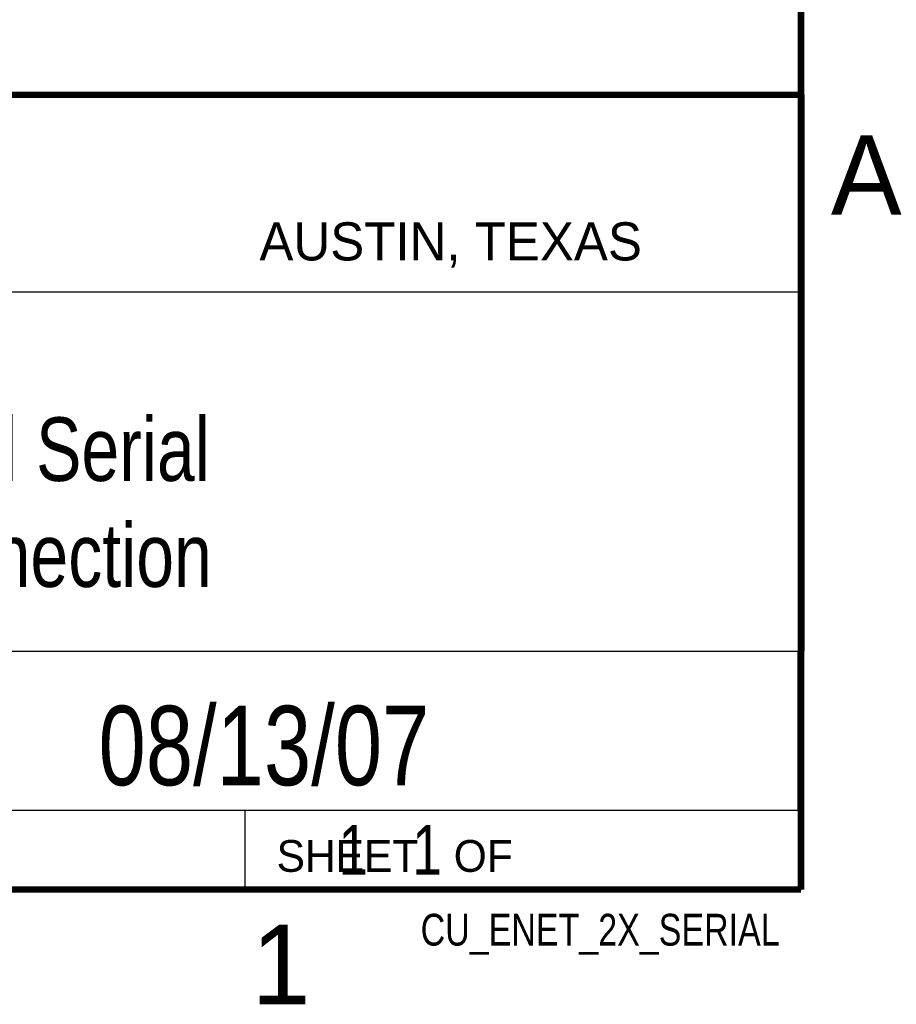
# Model space of a CAD drawing. Header units: inches. Extents: x 0 to 34, y 0 to 22.
# Tile 15 of 27: x 31 to 33.8, y 0.1 to 3.2. Entities that reach past the tile are written whole.
import ezdxf
from ezdxf.enums import TextEntityAlignment as Align

# ---------------------------------------------------------------- set-up
doc = ezdxf.new("R2010")
doc.units = ezdxf.units.IN
doc.header["$LTSCALE"] = 1.87
doc.header["$MEASUREMENT"] = 0
doc.layers.get('0').update_dxf_attribs({"linetype": 'CONTINUOUS'})
doc.styles.get("Standard").update_dxf_attribs({"font": 'txt', "width": 0.8})

msp = doc.modelspace()

# ---------------------------------------------------------------- linework, layer by layer
at = {"color": 2, "linetype": 'CONTINUOUS'}
for p, q in [((28.3793, 3.0003), (33.5093, 3.0003)), ((33.5093, 3.0003), (33.5093, 1.2503)), ((28.7231, 2.38), (33.5, 2.38)), ((28.3793, 1.2503), (33.5093, 1.2503)), ((30.13, 1.2499), (33.49, 1.2499)), ((33.49, 1.2499), (33.49, 0.7499)), ((28.38, 0.75), (33.5, 0.75)), ((30.13, 0.7499), (33.49, 0.7499)), ((31.75, 0.75), (33.5, 0.75)), ((31.75, 0.75), (31.75, 0.5)), ((33.5, 0.75), (33.5, 0.5)), ((31.75, 0.5), (33.5, 0.5)), ((32.4953, 0.5017), (33.4953, 0.5017)), ((32.4953, 0.5017), (32.4953, 0.5012)), ((32.4953, 0.5012), (33.4953, 0.5012)), ((33.4953, 0.5017), (33.4953, 0.5012))]:
    msp.add_line(p, q, dxfattribs=at)
at = {"color": 7, "linetype": 'CONTINUOUS', "const_width": 0.02}
for points in [[(33.5, 0.5), (33.5, 21.5)], [(25.58, 3), (33.5, 3)], [(0.5, 0.5), (33.5, 0.5)]]:
    msp.add_lwpolyline(points, dxfattribs=at)

# ---------------------------------------------------------------- texts
at = {"color": 2, "linetype": 'CONTINUOUS'}
for s, height, p in [('A', 0.25, (33.5939, 2.6228)), ('AUSTIN, TEXAS', 0.12, (31.7957, 2.479)), ('SHEET   OF', 0.1, (31.8499, 0.5557)), ('1', 0.25, (31.7706, 0.139))]:
    msp.add_text(s, height=height, dxfattribs=at).set_placement(p)
at = {"color": 7, "linetype": 'CONTINUOUS', "width": 0.8}
msp.add_text('08/13/07', height=0.25, dxfattribs=at).set_placement((31.81, 0.828), align=Align.CENTER)
at = {"color": 2, "linetype": 'CONTINUOUS', "width": 0.8}
msp.add_text('CU_ENET_2X_SERIAL', height=0.1, dxfattribs=at).set_placement((33.4328, 0.3236), align=Align.RIGHT)
at = {"color": 7, "linetype": 'CONTINUOUS'}
for s, insert, char_height, width, attachment_point in [('External Serial\\P2X Connection', (30.9443, 1.9853), 0.2, 2.4, 2), ('     1   1', (31.8125, 0.7031), 0.15625, 1.25, 1)]:
    msp.add_mtext(s, dxfattribs=dict(at, insert=insert, char_height=char_height, width=width, attachment_point=attachment_point))

doc.saveas('drawing.dxf')
